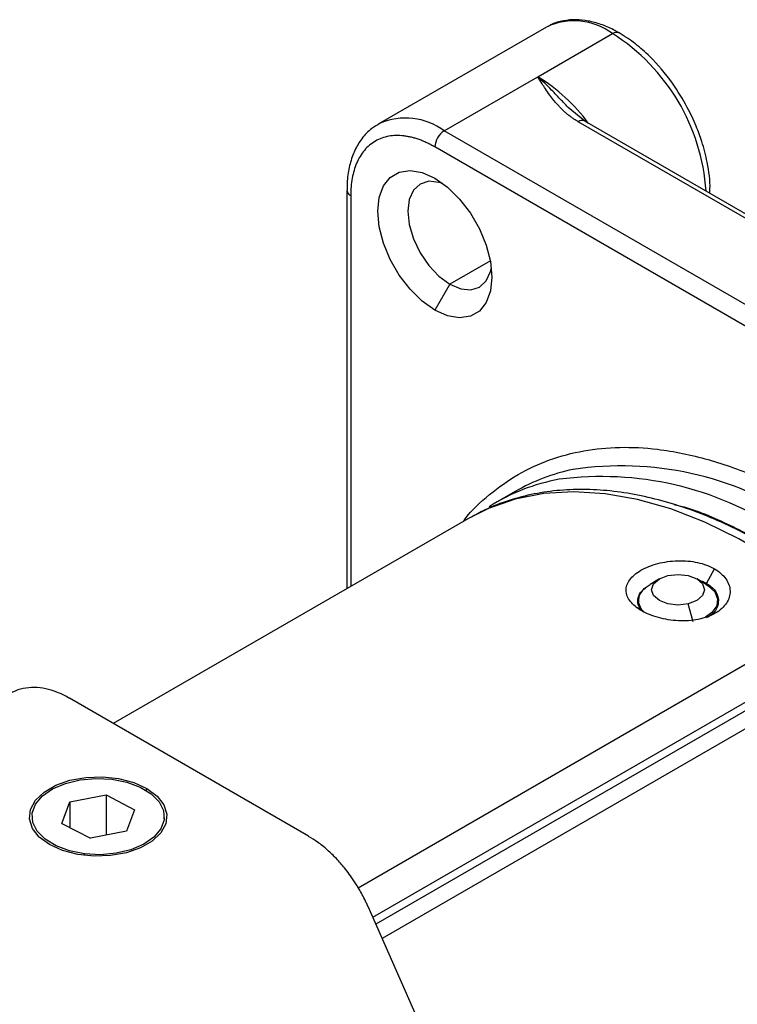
# Model space of a CAD drawing. Header units: millimetres. Extents: x 13 to 546, y 13 to 419.
# Tile 14 of 16: x 418 to 445, y 318 to 355. Entities that reach past the tile are written whole.
import ezdxf

# ---------------------------------------------------------------- set-up
doc = ezdxf.new("R2010")
doc.units = ezdxf.units.MM
doc.header["$LTSCALE"] = 2

msp = doc.modelspace()

# ---------------------------------------------------------------- linework, layer by layer
for p, q in [((438.168, 354.981), (431.804, 351.308)), ((437.84, 353.101), (440.668, 354.734)), ((434.304, 351.06), (437.84, 353.101)), ((439.619, 351.427), (438.992, 351.936)), ((458.365, 340.435), (439.369, 351.402)), ((458.615, 340.46), (439.619, 351.427)), ((431.858, 351.337), (431.804, 351.308)), ((457.139, 337.878), (434.304, 351.06)), ((456.785, 337.266), (433.951, 350.448)), ((430.622, 348.814), (430.622, 333.752)), ((430.769, 348.61), (430.769, 333.837)), ((436.047, 346.146), (434.516, 345.263)), ((434.516, 345.263), (433.951, 344.283)), ((436.99, 337.428), (436.283, 337.02)), ((435.222, 336.408), (421.791, 328.654)), ((435.316, 336.461), (435.222, 336.408)), ((444.221, 333.954), (444.518, 334.504)), ((442.436, 334.119), (442.082, 333.914)), ((444.204, 333.914), (443.85, 334.119)), ((444.221, 333.954), (444.221, 333.904)), ((441.643, 333.302), (441.643, 333.175)), ((443.718, 332.502), (443.526, 333.177)), ((444.643, 333.23), (444.643, 333.302)), ((431.051, 322.449), (449.309, 332.989)), ((431.603, 321.334), (449.86, 331.873)), ((449.86, 331.549), (431.718, 321.075)), ((450.464, 331.218), (431.957, 320.534)), ((429.175, 324.391), (420.134, 329.61)), ((423.061, 326.2), (423.026, 326.139)), ((419.851, 324.879), (420.147, 325.695)), ((420.147, 325.695), (421.519, 325.954)), ((420.147, 325.695), (420.147, 324.726)), ((421.519, 325.954), (422.594, 325.398)), ((421.519, 325.954), (421.519, 324.435)), ((422.594, 325.398), (422.298, 324.583)), ((418.723, 325.139), (418.723, 325.057)), ((423.723, 325.057), (423.723, 325.139)), ((419.851, 324.879), (420.926, 324.323)), ((422.298, 324.583), (420.926, 324.323)), ((420.71, 323.667), (420.71, 323.726)), ((434.589, 314.585), (431.423, 321.741))]:
    msp.add_line(p, q)
at = {"flags": 128}
for points in [[(433.951, 344.283), (433.471, 344.622), (433.015, 345.07), (432.606, 345.602), (432.264, 346.194), (432.007, 346.814), (431.848, 347.433), (431.794, 348.018), (431.848, 348.541), (432.007, 348.976), (432.264, 349.299), (432.606, 349.497), (433.015, 349.557), (433.471, 349.478), (433.951, 349.264)], [(434.255, 349.063), (434.104, 349.112), (433.721, 349.15), (433.391, 349.048), (433.138, 348.814), (432.979, 348.463), (432.925, 348.018), (432.979, 347.512), (433.138, 346.977), (433.391, 346.45), (433.721, 345.968), (434.104, 345.563), (434.516, 345.263)], [(433.951, 349.264), (434.43, 348.924), (434.886, 348.477), (435.295, 347.944), (435.637, 347.353), (435.894, 346.732), (436.053, 346.114), (436.107, 345.528), (436.053, 345.005), (435.894, 344.571), (435.637, 344.247), (435.295, 344.05), (434.886, 343.989), (434.43, 344.068), (433.951, 344.283)], [(434.516, 345.263), (434.928, 345.088), (435.312, 345.05), (435.641, 345.151), (435.894, 345.386), (436.053, 345.737), (436.086, 345.892)], [(449.309, 332.989), (448.032, 333.992), (446.741, 334.877), (445.444, 335.637), (444.151, 336.268), (442.871, 336.764), (441.614, 337.122), (440.388, 337.34), (439.203, 337.415), (438.067, 337.347), (436.989, 337.137), (435.976, 336.786), (435.316, 336.461)], [(443.526, 333.177), (443.144, 333.133), (442.761, 333.177), (442.436, 333.302), (442.219, 333.489), (442.143, 333.71), (442.219, 333.931), (442.435, 334.118), (442.759, 334.244)], [(442.759, 334.244), (443.142, 334.288), (443.525, 334.244), (443.849, 334.119), (444.066, 333.932), (444.143, 333.711), (444.067, 333.49), (443.851, 333.303), (443.526, 333.177)], [(441.854, 332.859), (441.758, 332.97), (441.648, 333.233), (441.684, 333.504), (441.863, 333.754), (442.082, 333.914)], [(444.204, 333.914), (444.283, 333.865), (444.528, 333.634), (444.638, 333.371), (444.602, 333.101), (444.423, 332.85), (444.175, 332.674)], [(419.384, 324.077), (418.998, 324.362), (418.74, 324.692), (418.627, 325.048), (418.665, 325.409), (418.852, 325.755), (419.176, 326.064), (419.619, 326.32), (420.156, 326.508), (420.754, 326.615), (421.38, 326.637), (421.996, 326.572), (422.568, 326.423), (423.061, 326.2)], [(420.71, 323.726), (420.139, 323.838), (419.631, 324.026), (419.216, 324.278), (418.917, 324.58), (418.753, 324.915), (418.732, 325.263), (418.856, 325.603), (419.117, 325.917), (419.5, 326.185), (419.984, 326.392), (420.54, 326.527), (421.135, 326.581), (421.736, 326.551)], [(421.736, 326.551), (422.306, 326.439), (422.814, 326.252), (423.229, 326), (423.528, 325.697), (423.692, 325.363), (423.713, 325.015), (423.59, 324.675), (423.328, 324.361), (422.945, 324.093), (422.461, 323.885), (421.905, 323.75), (421.31, 323.696), (420.71, 323.726)], [(423.061, 326.2), (423.448, 325.915), (423.705, 325.585), (423.818, 325.229), (423.78, 324.868), (423.594, 324.523), (423.269, 324.213), (422.826, 323.957), (422.29, 323.77), (421.691, 323.662), (421.066, 323.641), (420.449, 323.706), (419.878, 323.854), (419.384, 324.077)]]:
    msp.add_lwpolyline(points, dxfattribs=at)
for centre, radius, start, end in [((439.213, 352.781), 2.436, 53.3033, 115.3862), ((440.815, 354.529), 0.252, 65.7076, 125.6163), ((436.546, 348.263), 7.672, 3.8758, 57.5), ((434.271, 347.288), 6.821, 36.5573, 58.4548), ((432.84, 349.071), 2.47, 53.644, 113.4166), ((439.515, 351.198), 0.251, 65.6929, 125.6176), ((434.718, 350.413), 0.768, 122.6055, 177.3945), ((430.873, 348.841), 0.253, 186.8846, 245.5208), ((440.997, 326.18), 12.214, 56.4926, 98.5956), ((440.666, 331.033), 7.377, 101.6937, 119.8902), ((440.253, 325.678), 12.312, 56.5912, 97.4724), ((439.963, 330.626), 7.377, 100.2386, 122.4987)]:
    msp.add_arc(centre, radius, start, end)
for points, knots in [([(440.917, 354.751), (440.844, 354.795), (440.615, 354.932), (440.223, 355.092), (439.746, 355.225), (439.268, 355.275), (438.8, 355.229), (438.448, 355.139), (438.277, 355.031), (438.239, 355.006)], [0, 0, 0, 0, 0.079808, 0.247975, 0.418452, 0.591145, 0.766659, 0.94713, 1, 1, 1, 1]), ([(444.341, 348.701), (444.344, 348.755), (444.367, 349.12), (444.278, 349.785), (444.074, 350.587), (443.818, 351.284), (443.465, 352.034), (442.895, 352.957), (442.209, 353.761), (441.517, 354.378), (441.123, 354.628), (440.918, 354.759)], [0, 0, 0, 0, 0.026084, 0.1736992, 0.2852105, 0.3664989, 0.4702045, 0.6100313, 0.7862516, 0.888455, 1, 1, 1, 1]), ([(439.369, 351.402), (439.332, 351.424), (439.256, 351.469), (439.149, 351.542), (439.043, 351.619), (438.94, 351.703), (438.838, 351.792), (438.738, 351.887), (438.64, 351.987), (438.545, 352.093), (438.426, 352.234), (438.285, 352.419), (438.138, 352.63), (437.989, 352.861), (437.895, 353.013), (437.84, 353.101)], [0, 0, 0, 0, 0.047641, 0.097033, 0.148288, 0.201505, 0.256772, 0.314169, 0.373765, 0.435625, 0.499804, 0.617125, 0.749856, 0.853846, 1, 1, 1, 1]), ([(439.012, 351.916), (438.919, 352.015), (438.695, 352.254), (438.309, 352.663), (438.013, 352.939), (437.84, 353.101)], [0, 0, 0, 0, 0.227302, 0.545635, 1, 1, 1, 1]), ([(431.875, 351.333), (431.77, 351.276), (431.507, 351.132), (431.184, 350.784), (430.908, 350.329), (430.73, 349.819), (430.633, 349.311), (430.631, 348.959), (430.629, 348.811)], [0, 0, 0, 0, 0.130007, 0.326848, 0.506415, 0.687632, 0.867843, 1, 1, 1, 1]), ([(433.951, 350.448), (433.9, 350.476), (433.8, 350.532), (433.65, 350.606), (433.501, 350.672), (433.354, 350.729), (433.208, 350.777), (433.064, 350.816), (432.92, 350.846), (432.726, 350.875), (432.484, 350.888), (432.205, 350.861), (431.941, 350.791), (431.697, 350.677), (431.476, 350.523), (431.284, 350.329), (431.12, 350.1), (430.99, 349.844), (430.89, 349.566), (430.82, 349.27), (430.776, 348.953), (430.771, 348.725), (430.769, 348.61)], [0, 0, 0, 0, 0.030233, 0.060267, 0.090169, 0.120005, 0.149844, 0.179752, 0.209798, 0.240047, 0.304322, 0.368671, 0.434314, 0.500032, 0.565675, 0.631394, 0.695668, 0.760018, 0.820269, 0.87999, 0.939721, 1, 1, 1, 1]), ([(435.026, 336.294), (435.041, 336.316), (435.325, 336.717), (436.006, 337.33), (437.071, 338.102), (438.267, 338.652), (439.556, 338.995), (440.924, 339.128), (442.49, 339.048), (444.251, 338.685), (446.176, 338.005), (447.46, 337.315), (448.093, 336.976)], [0, 0, 0, 0, 0.0058884, 0.1093136, 0.2127633, 0.3161885, 0.4196382, 0.5209086, 0.622203, 0.7517471, 0.8777686, 1, 1, 1, 1]), ([(449.794, 333.042), (449.555, 333.24), (448.982, 333.718), (448.055, 334.395), (447.018, 335.08), (445.968, 335.687), (444.911, 336.216), (443.851, 336.659), (442.794, 337.014), (441.743, 337.278), (440.704, 337.447), (439.681, 337.517), (438.677, 337.486), (437.698, 337.351), (436.75, 337.102), (435.955, 336.807), (435.502, 336.549), (435.332, 336.453)], [0, 0, 0, 0, 0.048309, 0.115994, 0.184165, 0.252735, 0.321643, 0.390845, 0.460307, 0.530019, 0.599986, 0.670234, 0.740827, 0.811882, 0.883594, 0.956249, 1, 1, 1, 1]), ([(443.008, 336.928), (443.018, 336.926), (443.62, 336.803), (444.854, 336.305), (446.076, 335.661), (446.678, 335.343)], [0, 0, 0, 0, 0.008545, 0.511842, 1, 1, 1, 1]), ([(441.767, 332.918), (441.675, 332.971), (441.593, 333.027), (441.45, 333.146), (441.388, 333.209), (441.287, 333.339), (441.248, 333.405), (441.194, 333.541), (441.179, 333.611), (441.175, 333.749), (441.186, 333.818), (441.232, 333.955), (441.268, 334.023), (441.411, 334.218), (441.556, 334.341), (441.828, 334.498), (441.929, 334.547), (442.144, 334.633), (442.257, 334.67), (442.496, 334.732), (442.622, 334.757), (442.873, 334.793), (443.002, 334.804), (443.261, 334.812), (443.388, 334.808), (443.638, 334.786), (443.763, 334.768), (443.999, 334.716), (444.112, 334.683), (444.325, 334.604), (444.426, 334.557), (444.518, 334.504)], [0, 0, 0, 0, 0.0625, 0.0625, 0.125, 0.125, 0.1875, 0.1875, 0.25, 0.25, 0.3125, 0.3125, 0.375, 0.375, 0.5, 0.5, 0.5625, 0.5625, 0.625, 0.625, 0.6875, 0.6875, 0.75, 0.75, 0.8125, 0.8125, 0.875, 0.875, 0.9375, 0.9375, 1, 1, 1, 1]), ([(444.518, 334.504), (444.61, 334.451), (444.691, 334.393), (444.835, 334.267), (444.898, 334.198), (444.999, 334.054), (445.038, 333.98), (445.091, 333.826), (445.106, 333.746), (445.111, 333.588), (445.1, 333.51), (445.054, 333.354), (445.018, 333.277), (444.875, 333.061), (444.73, 332.929), (444.458, 332.772), (444.357, 332.725), (444.142, 332.647), (444.028, 332.616), (443.789, 332.568), (443.664, 332.551), (443.411, 332.534), (443.283, 332.532), (443.024, 332.545), (442.897, 332.558), (442.646, 332.598), (442.521, 332.625), (442.166, 332.723), (441.95, 332.812), (441.767, 332.918)], [0, 0, 0, 0, 0.0625, 0.0625, 0.125, 0.125, 0.1875, 0.1875, 0.25, 0.25, 0.3125, 0.3125, 0.375, 0.375, 0.5, 0.5, 0.5625, 0.5625, 0.625, 0.625, 0.6875, 0.6875, 0.75, 0.75, 0.8125, 0.8125, 0.875, 0.875, 1, 1, 1, 1]), ([(443.951, 334.06), (444.001, 334.048), (444.101, 334.023), (444.181, 333.977), (444.221, 333.954)], [0, 0, 0, 0, 0.486951, 1, 1, 1, 1]), ([(444.221, 333.954), (444.33, 333.876), (444.547, 333.72), (444.686, 333.405), (444.656, 333.083), (444.492, 332.809), (444.288, 332.691), (444.207, 332.644)], [0, 0, 0, 0, 0.213147, 0.426429, 0.640975, 0.85615, 1, 1, 1, 1]), ([(441.831, 332.893), (441.809, 332.909), (441.686, 333.001), (441.605, 333.205), (441.633, 333.473), (441.753, 333.671), (441.89, 333.755), (441.91, 333.767)], [0, 0, 0, 0, 0.061432, 0.355998, 0.652309, 0.949485, 1, 1, 1, 1]), ([(420.133, 329.607), (420.115, 329.619), (419.96, 329.718), (419.66, 329.847), (419.236, 329.979), (418.806, 330.03), (418.383, 329.987), (418.046, 329.89), (417.88, 329.769), (417.83, 329.733)], [0, 0, 0, 0, 0.024083, 0.19664, 0.372275, 0.550527, 0.731889, 0.919058, 1, 1, 1, 1]), ([(431.108, 322.36), (430.981, 322.566), (430.802, 322.856), (430.498, 323.246), (430.226, 323.557), (429.884, 323.885), (429.532, 324.171), (429.289, 324.318), (429.175, 324.387)], [0, 0, 0, 0, 0.242571, 0.341003, 0.502943, 0.668766, 0.844567, 1, 1, 1, 1]), ([(431.42, 321.74), (431.4, 321.787), (431.311, 321.999), (431.197, 322.202), (431.108, 322.36)], [0, 0, 0, 0, 0.223975, 1, 1, 1, 1])]:
    msp.add_open_spline(points, degree=3, knots=knots)

doc.saveas('drawing.dxf')
